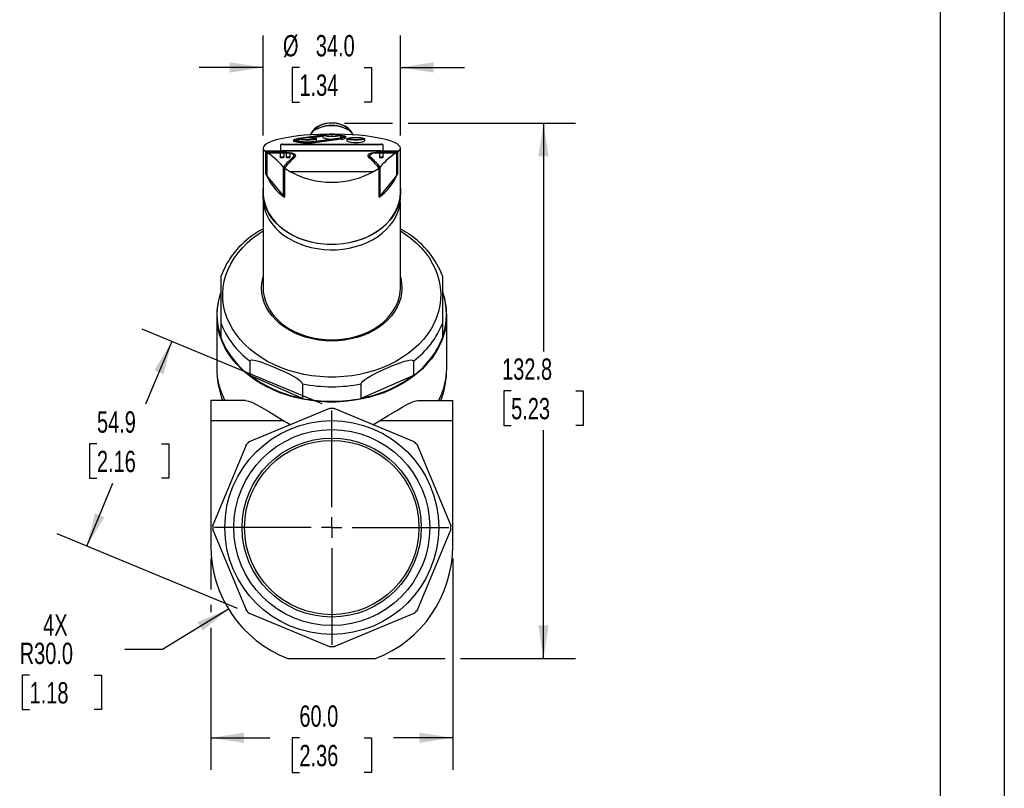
# Model space of a CAD drawing. Header units: millimetres. Extents: x 0 to 699, y 0 to 540.
# Tile 4 of 5: x 455 to 699, y 184 to 374. Entities that reach past the tile are written whole.
import ezdxf

# ---------------------------------------------------------------- set-up
doc = ezdxf.new("R2010")
doc.units = ezdxf.units.MM
doc.header["$LTSCALE"] = 2.5
doc.linetypes.add('CENTERX2', pattern=[20.32, 12.7, -2.54, 2.54, -2.54])
doc.layers.add('CENTER', color=40, linetype='CENTERX2')
doc.layers.add('DIMENSIONS', color=140, linetype='Continuous', lineweight=25)
doc.layers.add('TEXT', color=140, linetype='Continuous', lineweight=25)
doc.styles.add('SLDTEXTSTYLE0', font='TXT', dxfattribs={"width": 0.7})
doc.dimstyles.new('SLDDIMSTYLE0', dxfattribs={"dimtxt": 5.39502, "dimasz": 8.255, "dimexe": 0, "dimexo": 0.0625, "dimgap": 1.348755, "dimtad": 0, "dimtih": 1, "dimtoh": 1, "dimrnd": 1e-09, "dimzin": 4, "dimdsep": 46, "dimtxsty": 'SLDTEXTSTYLE0', "dimsah": 1, "dimcen": 0.09, "dimadec": 0, "dimazin": 1, "dimtfac": 1, "dimtmove": 0, "dimatfit": 0, "dimfxl": 0, "dimfrac": 2, "dimtolj": 1, "dimtzin": 12, "dimarcsym": 0})
doc.dimstyles.new('SLDDIMSTYLE1', dxfattribs={"dimtxt": 5.39502, "dimasz": 8.255, "dimexe": 0, "dimexo": 0.0625, "dimgap": 1.348755, "dimtad": 0, "dimtih": 1, "dimtoh": 1, "dimrnd": 1e-09, "dimzin": 4, "dimdsep": 46, "dimtxsty": 'SLDTEXTSTYLE0', "dimsah": 1, "dimcen": 0.09, "dimadec": 0, "dimazin": 1, "dimtfac": 1, "dimtofl": 0, "dimtmove": 0, "dimatfit": 3, "dimfxl": 0, "dimfrac": 2, "dimtolj": 1, "dimtzin": 12, "dimarcsym": 0})
doc.dimstyles.new('SLDDIMSTYLE2', dxfattribs={"dimtxt": 5.39502, "dimasz": 8.255, "dimexe": 0, "dimexo": 0.0625, "dimgap": 1.348755, "dimtad": 0, "dimtih": 1, "dimtoh": 1, "dimrnd": 1e-09, "dimzin": 12, "dimdsep": 46, "dimtxsty": 'SLDTEXTSTYLE0', "dimsah": 1, "dimcen": 0.09, "dimadec": 0, "dimazin": 3, "dimtfac": 1, "dimtofl": 0, "dimtmove": 0, "dimatfit": 3, "dimfxl": 0, "dimfrac": 2, "dimtolj": 1, "dimtzin": 12, "dimarcsym": 0})
doc.dimstyles.new('SLDDIMSTYLE4', dxfattribs={"dimtxt": 5.39502, "dimasz": 8.255, "dimexe": 0, "dimexo": 0.0625, "dimgap": 1.348755, "dimtad": 0, "dimtih": 1, "dimtoh": 1, "dimrnd": 1e-09, "dimzin": 4, "dimdsep": 46, "dimtxsty": 'SLDTEXTSTYLE0', "dimsah": 1, "dimcen": 0, "dimadec": 0, "dimazin": 1, "dimtfac": 1, "dimtofl": 0, "dimtmove": 0, "dimatfit": 3, "dimfxl": 0, "dimfrac": 2, "dimtolj": 1, "dimtzin": 12, "dimarcsym": 0})

# ---------------------------------------------------------------- blocks, each defined once
blk = doc.blocks.new('_D_6')
at = {"layer": 'DIMENSIONS'}
for p, q in [((535.01, 348.67), (546.93, 348.67)), ((550.74, 348.67), (592.24, 348.67)), ((584.31, 348.67), (584.31, 292.06)), ((576.29, 282.28), (574.48, 282.28)), ((574.48, 282.28), (574.48, 273.71)), ((592.32, 282.28), (594.13, 282.28)), ((594.13, 282.28), (594.13, 273.71)), ((574.48, 273.71), (576.29, 273.71)), ((594.13, 273.71), (592.32, 273.71)), ((584.31, 215.89), (584.31, 272.5)), ((545.89, 215.89), (559.93, 215.89)), ((563.74, 215.89), (592.24, 215.89))]:
    blk.add_line(p, q, dxfattribs=at)
for points in [[(584.31, 348.67), (583.04, 340.42), (585.58, 340.42)], [(584.31, 215.89), (585.58, 224.15), (583.04, 224.15)]]:
    blk.add_solid(points, dxfattribs=at)
at = {"layer": 'DIMENSIONS', "char_height": 5.292, "attachment_point": 1, "style": 'SLDTEXTSTYLE0'}
for s, insert in [('132.8', (574.05, 290.31)), ('5.23', (576.29, 280.53))]:
    blk.add_mtext(s, dxfattribs=dict(at, insert=insert))
blk = doc.blocks.new('_D_7')
at = {"layer": 'DIMENSIONS'}
for p, q in [((506.25, 228.18), (489.86, 218.14)), ((489.86, 218.14), (480.58, 218.14)), ((456.96, 211.82), (455.15, 211.82)), ((455.15, 211.82), (455.15, 203.25)), ((472.99, 211.82), (474.8, 211.82)), ((474.8, 211.82), (474.8, 203.25)), ((455.15, 203.25), (456.96, 203.25)), ((474.8, 203.25), (472.99, 203.25))]:
    blk.add_line(p, q, dxfattribs=at)
blk.add_solid([(506.25, 228.18), (498.55, 224.95), (499.88, 222.79)], dxfattribs=at)
at = {"layer": 'DIMENSIONS', "char_height": 5.292, "attachment_point": 1, "style": 'SLDTEXTSTYLE0'}
for s, insert in [('4X', (460.32, 226.91)), ('R30.0', (454.5, 219.85)), ('1.18', (456.96, 210.07))]:
    blk.add_mtext(s, dxfattribs=dict(at, insert=insert))
blk = doc.blocks.new('_D_8')
at = {"layer": 'DIMENSIONS'}
for p, q in [((514.84, 345.61), (514.84, 370.39)), ((548.84, 345.61), (548.84, 370.39)), ((514.84, 362.45), (498.96, 362.45)), ((523.82, 362.45), (522.01, 362.45)), ((522.01, 362.45), (522.01, 353.88)), ((539.85, 362.45), (541.66, 362.45)), ((541.66, 362.45), (541.66, 353.88)), ((548.84, 362.45), (564.71, 362.45)), ((522.01, 353.88), (523.82, 353.88)), ((541.66, 353.88), (539.85, 353.88))]:
    blk.add_line(p, q, dxfattribs=at)
for points in [[(514.84, 362.45), (506.58, 363.72), (506.58, 361.18)], [(548.84, 362.45), (557.09, 361.18), (557.09, 363.72)]]:
    blk.add_solid(points, dxfattribs=at)
at = {"layer": 'DIMENSIONS', "char_height": 5.292, "attachment_point": 1, "style": 'SLDTEXTSTYLE0'}
for s, insert in [('%%c', (519.75, 370.48)), ('34.0', (527.89, 370.48)), ('1.34', (523.82, 360.7))]:
    blk.add_mtext(s, dxfattribs=dict(at, insert=insert))
blk = doc.blocks.new('_D_9')
at = {"layer": 'DIMENSIONS'}
for p, q in [((501.84, 240.68), (501.84, 233.01)), ((561.84, 240.68), (561.84, 188.34)), ((501.84, 229.2), (501.84, 227.38)), ((501.84, 223.57), (501.84, 188.34)), ((501.84, 196.27), (516.51, 196.27)), ((523.82, 196.27), (522.01, 196.27)), ((522.01, 196.27), (522.01, 187.7)), ((539.85, 196.27), (541.66, 196.27)), ((541.66, 196.27), (541.66, 187.7)), ((561.84, 196.27), (547.16, 196.27)), ((522.01, 187.7), (523.82, 187.7)), ((541.66, 187.7), (539.85, 187.7))]:
    blk.add_line(p, q, dxfattribs=at)
for points in [[(501.84, 196.27), (510.09, 195), (510.09, 197.54)], [(561.84, 196.27), (553.58, 197.54), (553.58, 195)]]:
    blk.add_solid(points, dxfattribs=at)
at = {"layer": 'DIMENSIONS', "char_height": 5.292, "attachment_point": 1, "style": 'SLDTEXTSTYLE0'}
for s, insert in [('60.0', (523.82, 204.3)), ('2.36', (523.82, 194.52))]:
    blk.add_mtext(s, dxfattribs=dict(at, insert=insert))
blk = doc.blocks.new('_D_10')
at = {"layer": 'DIMENSIONS'}
for p, q in [((529.48, 279.08), (484.84, 297.57)), ((492.17, 294.53), (485.72, 278.96)), ((473.65, 269.17), (471.84, 269.17)), ((471.84, 269.17), (471.84, 260.6)), ((489.68, 269.17), (491.49, 269.17)), ((491.49, 269.17), (491.49, 260.6)), ((471.16, 243.81), (477.61, 259.39)), ((471.84, 260.6), (473.65, 260.6)), ((491.49, 260.6), (489.68, 260.6)), ((508.47, 228.36), (463.83, 246.85))]:
    blk.add_line(p, q, dxfattribs=at)
for points in [[(492.17, 294.53), (487.84, 287.39), (490.18, 286.42)], [(471.16, 243.81), (475.49, 250.95), (473.15, 251.93)]]:
    blk.add_solid(points, dxfattribs=at)
at = {"layer": 'DIMENSIONS', "char_height": 5.292, "attachment_point": 1, "style": 'SLDTEXTSTYLE0'}
for s, insert in [('54.9', (473.65, 277.2)), ('2.16', (473.65, 267.42))]:
    blk.add_mtext(s, dxfattribs=dict(at, insert=insert))
blk = doc.blocks.new('SW_CENTERMARKSYMBOL_0')
at = {"layer": 'CENTER', "color": 0}
for p, q in [((0, 5.08), (0, 29.04)), ((0, 0), (0, 2.54)), ((-5.08, 0), (-29.04, 0)), ((0, 0), (-2.54, 0)), ((0, 0), (0, -2.54)), ((0, 0), (2.54, 0)), ((5.08, 0), (29.04, 0)), ((0, -5.08), (0, -29.04))]:
    blk.add_line(p, q, dxfattribs=at)

msp = doc.modelspace()

# ---------------------------------------------------------------- linework, layer by layer
at = {"color": 7, "linetype": 'Continuous'}
msp.add_line((698.506, 539.757), (698.506, 0.007), dxfattribs=at)
for p, q in [((529.116, 347.593), (528.869, 347.501)), ((534.801, 347.501), (534.554, 347.593)), ((522.335, 344.427), (522.335, 344.23)), ((523.683, 344.862), (523.47, 344.831)), ((523.61, 344.773), (523.61, 344.23)), ((529.47, 345.691), (525.458, 345.116)), ((526.2, 345.116), (529.61, 345.605)), ((527.145, 345.054), (529.61, 345.408)), ((533.862, 344.942), (527.862, 344.081)), ((528.06, 344.23), (528.06, 344.773)), ((528.2, 344.024), (534.2, 344.884)), ((534.2, 344.687), (528.2, 343.826)), ((529.47, 345.691), (529.714, 345.723)), ((529.61, 345.633), (529.61, 345.09)), ((534.06, 345.09), (534.06, 345.633)), ((534.2, 344.884), (534.2, 344.687)), ((535.335, 345.09), (535.335, 345.288)), ((535.61, 344.773), (535.61, 344.23)), ((540.06, 344.23), (540.06, 344.773)), ((514.835, 342.438), (514.835, 331.424)), ((548.401, 341.658), (515.269, 341.658)), ((519.185, 341.875), (519.185, 343.385)), ((519.585, 343.448), (544.081, 343.448)), ((519.585, 343.448), (519.585, 343.349)), ((519.585, 343.349), (544.081, 343.349)), ((544.081, 341.813), (519.585, 341.813)), ((528.2, 343.826), (528.2, 344.024)), ((544.081, 343.349), (544.081, 343.448)), ((544.481, 343.385), (544.481, 341.875)), ((548.835, 331.424), (548.835, 342.438)), ((515.533, 335.987), (515.533, 341.408)), ((515.533, 341.408), (520.635, 341.408)), ((515.785, 341.284), (520.635, 341.284)), ((515.785, 341.284), (515.785, 335.685)), ((519.131, 340.34), (519.131, 341.197)), ((519.131, 340.129), (519.131, 340.34)), ((519.331, 341.275), (519.731, 341.275)), ((519.731, 340.238), (519.331, 340.238)), ((519.331, 340.028), (519.331, 340.238)), ((519.731, 340.028), (519.331, 340.028)), ((519.731, 340.028), (519.731, 340.238)), ((519.931, 341.197), (519.931, 340.34)), ((519.931, 340.129), (519.931, 340.34)), ((520.631, 340.34), (520.631, 341.197)), ((520.631, 340.129), (520.631, 340.34)), ((520.635, 341.408), (520.635, 341.284)), ((520.635, 341.284), (520.834, 341.275)), ((520.831, 341.275), (521.231, 341.275)), ((521.231, 340.238), (520.831, 340.238)), ((520.831, 340.028), (520.831, 340.238)), ((521.231, 340.028), (520.831, 340.028)), ((521.231, 340.028), (521.231, 340.238)), ((521.431, 341.197), (521.431, 340.34)), ((521.431, 340.129), (521.431, 340.34)), ((522.194, 339.756), (522.194, 340.169)), ((522.435, 339.976), (522.435, 340.59)), ((541.235, 340.588), (541.235, 339.976)), ((541.476, 339.756), (541.476, 340.169)), ((543.035, 341.408), (548.138, 341.408)), ((543.035, 341.284), (543.035, 341.408)), ((543.035, 341.284), (547.885, 341.284)), ((543.731, 340.34), (543.731, 341.197)), ((543.731, 340.129), (543.731, 340.34)), ((543.931, 341.275), (544.331, 341.275)), ((544.331, 340.238), (543.931, 340.238)), ((543.931, 340.028), (543.931, 340.238)), ((544.331, 340.028), (543.931, 340.028)), ((544.331, 340.028), (544.331, 340.238)), ((544.531, 341.197), (544.531, 340.34)), ((544.531, 340.129), (544.531, 340.34)), ((547.885, 341.284), (547.885, 335.685)), ((548.138, 341.408), (548.138, 335.987)), ((519.848, 330.582), (519.848, 337.75)), ((520.117, 337.518), (520.117, 330.33)), ((543.553, 330.33), (543.553, 337.518)), ((543.822, 330.582), (543.822, 337.75)), ((515.785, 335.987), (515.533, 335.987)), ((519.848, 330.582), (515.785, 335.685)), ((521.45, 336.684), (542.22, 336.684)), ((547.885, 335.685), (543.822, 330.582)), ((548.138, 335.987), (547.885, 335.987)), ((514.785, 331.424), (514.785, 330.112)), ((520.117, 330.933), (519.848, 330.582)), ((543.822, 330.582), (543.553, 330.933)), ((548.885, 330.112), (548.885, 331.424)), ((514.835, 329.127), (514.835, 307.767)), ((548.835, 307.767), (548.835, 329.127)), ((504.335, 310.599), (504.335, 299.161)), ((559.335, 299.161), (559.335, 310.591)), ((504.289, 306.553), (504.181, 306.23)), ((503.799, 304.859), (503.777, 304.766)), ((503.335, 301.007), (503.335, 287.852)), ((560.335, 287.852), (560.335, 301.007)), ((504.335, 299.161), (504.335, 295.558)), ((559.335, 295.558), (559.335, 299.161)), ((511.604, 286.056), (511.604, 289.659)), ((552.066, 289.659), (552.066, 286.056)), ((511.761, 285.988), (511.604, 286.056)), ((524.409, 280.477), (511.761, 285.988)), ((551.909, 285.988), (539.261, 280.477)), ((551.909, 285.988), (552.066, 286.056)), ((524.566, 284.011), (524.566, 280.408)), ((539.104, 280.408), (539.104, 284.011)), ((510.475, 279.853), (501.835, 279.853)), ((501.835, 279.853), (501.835, 274.853)), ((524.409, 280.477), (524.566, 280.408)), ((539.261, 280.477), (539.104, 280.408)), ((553.195, 279.853), (561.835, 279.853)), ((561.835, 274.853), (561.835, 279.853)), ((531.261, 277.867), (511.4, 269.64)), ((531.261, 277.867), (531.316, 277.889)), ((532.354, 277.889), (532.409, 277.867)), ((552.27, 269.64), (532.409, 277.867)), ((501.835, 274.853), (501.835, 243.852)), ((519.99, 274.853), (501.835, 274.853)), ((561.835, 274.853), (543.681, 274.853)), ((561.835, 243.852), (561.835, 274.853)), ((510.588, 268.829), (502.361, 248.967)), ((510.588, 268.829), (510.612, 268.883)), ((511.346, 269.617), (511.4, 269.64)), ((552.27, 269.64), (552.325, 269.617)), ((553.059, 268.883), (553.082, 268.829)), ((561.309, 248.967), (553.082, 268.829)), ((502.34, 248.912), (502.361, 248.967)), ((561.309, 248.967), (561.331, 248.912)), ((502.361, 247.819), (502.34, 247.874)), ((502.361, 247.819), (510.588, 227.958)), ((553.082, 227.958), (561.309, 247.819)), ((561.331, 247.874), (561.309, 247.819)), ((510.612, 227.904), (510.588, 227.958)), ((511.4, 227.146), (511.346, 227.17)), ((511.4, 227.146), (531.261, 218.919)), ((532.409, 218.919), (552.27, 227.146)), ((552.325, 227.17), (552.27, 227.146)), ((553.082, 227.958), (553.059, 227.904)), ((531.316, 218.898), (531.261, 218.919)), ((532.409, 218.919), (532.354, 218.898)), ((520.959, 215.893), (542.711, 215.893))]:
    msp.add_line(p, q)
at = {"flags": 128}
for points in [[(537.285, 345.726), (537.181, 345.866), (536.689, 346.393), (536.078, 346.862), (535.362, 347.263), (534.559, 347.586), (533.689, 347.823), (532.774, 347.967), (531.835, 348.015), (530.897, 347.967), (529.981, 347.823), (529.111, 347.586), (528.308, 347.263), (527.592, 346.862), (526.981, 346.393), (526.489, 345.866), (526.386, 345.726)], [(536.891, 346.199), (536.809, 346.364), (536.44, 346.899), (535.939, 347.385), (535.32, 347.809), (534.601, 348.158), (533.802, 348.422), (532.946, 348.594), (532.059, 348.668), (531.165, 348.644), (530.29, 348.52), (529.46, 348.301), (528.698, 347.993), (528.027, 347.606), (527.465, 347.149), (527.028, 346.636), (526.78, 346.199)], [(528.2, 344.024), (527.612, 343.956), (526.946, 343.908), (526.232, 343.883), (525.5, 343.882), (524.783, 343.905), (524.112, 343.951), (523.516, 344.017), (523.022, 344.102), (522.651, 344.2), (522.418, 344.309), (522.335, 344.422), (522.405, 344.536), (522.625, 344.646), (522.985, 344.745), (523.47, 344.831)], [(528.2, 343.826), (527.612, 343.758), (526.946, 343.711), (526.232, 343.686), (525.5, 343.685), (524.783, 343.708), (524.112, 343.753), (523.516, 343.82), (523.022, 343.904), (522.651, 344.003), (522.418, 344.111), (522.335, 344.225), (522.335, 344.23)], [(527.862, 344.081), (527.319, 344.02), (526.702, 343.978), (526.041, 343.959), (525.37, 343.964), (524.722, 343.992), (524.13, 344.041), (523.624, 344.11), (523.228, 344.195), (522.963, 344.292), (522.842, 344.395), (522.871, 344.5), (523.049, 344.601), (523.367, 344.694), (523.61, 344.742)], [(528.06, 344.773), (527.984, 344.683), (527.762, 344.599), (527.408, 344.527), (526.948, 344.472), (526.411, 344.437), (525.835, 344.425), (525.259, 344.437), (524.723, 344.472), (524.262, 344.527), (523.908, 344.599), (523.686, 344.683), (523.61, 344.773), (523.686, 344.863), (523.908, 344.947), (524.262, 345.019), (524.723, 345.074), (525.259, 345.109), (525.835, 345.121), (526.411, 345.109), (526.948, 345.074), (527.408, 345.019), (527.762, 344.947), (527.984, 344.863), (528.06, 344.773)], [(523.834, 344.078), (523.686, 344.14), (523.61, 344.23)], [(527.665, 344.773), (527.591, 344.692), (527.375, 344.618), (527.034, 344.557), (526.595, 344.513), (526.096, 344.49), (525.575, 344.49), (525.075, 344.513), (524.637, 344.557), (524.296, 344.618), (524.079, 344.692), (524.005, 344.773), (524.079, 344.854), (524.296, 344.928), (524.637, 344.989), (525.075, 345.033), (525.575, 345.056), (526.096, 345.056), (526.595, 345.033), (527.034, 344.989), (527.375, 344.928), (527.591, 344.854), (527.665, 344.773)], [(528.06, 344.23), (527.984, 344.14), (527.837, 344.078)], [(534.06, 345.633), (533.984, 345.543), (533.762, 345.459), (533.408, 345.387), (532.948, 345.332), (532.411, 345.297), (531.835, 345.285), (531.259, 345.297), (530.723, 345.332), (530.262, 345.387), (529.908, 345.459), (529.686, 345.543), (529.61, 345.633), (529.686, 345.724), (529.908, 345.807), (530.262, 345.88), (530.723, 345.935), (531.259, 345.97), (531.835, 345.982), (532.411, 345.97), (532.948, 345.935), (533.408, 345.88), (533.762, 345.807), (533.984, 345.724), (534.06, 345.633)], [(533.665, 345.633), (533.591, 345.553), (533.375, 345.479), (533.034, 345.417), (532.595, 345.373), (532.096, 345.35), (531.575, 345.35), (531.075, 345.373), (530.637, 345.417), (530.296, 345.479), (530.079, 345.553), (530.005, 345.633), (530.079, 345.714), (530.296, 345.788), (530.637, 345.85), (531.075, 345.894), (531.575, 345.917), (532.096, 345.917), (532.595, 345.894), (533.034, 345.85), (533.375, 345.788), (533.591, 345.714), (533.665, 345.633)], [(534.06, 345.09), (533.984, 345), (533.836, 344.938)], [(534.06, 345.603), (534.442, 345.52), (534.707, 345.423), (534.828, 345.32), (534.799, 345.215), (534.621, 345.114), (534.304, 345.021), (533.862, 344.942)], [(533.992, 345.719), (534.154, 345.698), (534.648, 345.614), (535.02, 345.515), (535.252, 345.406), (535.335, 345.293), (535.265, 345.179), (535.045, 345.07), (534.685, 344.97), (534.2, 344.884)], [(540.06, 344.773), (539.984, 344.683), (539.762, 344.599), (539.408, 344.527), (538.948, 344.472), (538.411, 344.437), (537.835, 344.425), (537.259, 344.437), (536.723, 344.472), (536.262, 344.527), (535.908, 344.599), (535.686, 344.683), (535.61, 344.773), (535.686, 344.863), (535.908, 344.947), (536.262, 345.019), (536.723, 345.074), (537.259, 345.109), (537.835, 345.121), (538.411, 345.109), (538.948, 345.074), (539.408, 345.019), (539.762, 344.947), (539.984, 344.863), (540.06, 344.773)], [(539.665, 344.773), (539.591, 344.692), (539.375, 344.618), (539.034, 344.557), (538.595, 344.513), (538.096, 344.49), (537.575, 344.49), (537.075, 344.513), (536.637, 344.557), (536.296, 344.618), (536.079, 344.692), (536.005, 344.773), (536.079, 344.854), (536.296, 344.928), (536.637, 344.989), (537.075, 345.033), (537.575, 345.056), (538.096, 345.056), (538.595, 345.033), (539.034, 344.989), (539.375, 344.928), (539.591, 344.854), (539.665, 344.773)], [(519.131, 341.197), (519.145, 341.226), (519.188, 341.251), (519.25, 341.268), (519.315, 341.274), (519.331, 341.275)], [(519.331, 340.238), (519.268, 340.243), (519.212, 340.258), (519.168, 340.281), (519.139, 340.312), (519.131, 340.34)], [(519.331, 340.028), (519.268, 340.033), (519.212, 340.048), (519.168, 340.071), (519.139, 340.101), (519.131, 340.129)], [(519.731, 341.275), (519.791, 341.271), (519.844, 341.261), (519.888, 341.246), (519.919, 341.224), (519.931, 341.197)], [(519.931, 340.34), (519.919, 340.305), (519.882, 340.273), (519.826, 340.25), (519.762, 340.239), (519.731, 340.238)], [(519.931, 340.129), (519.919, 340.094), (519.881, 340.063), (519.826, 340.04), (519.762, 340.029), (519.731, 340.028)], [(520.631, 341.197), (520.645, 341.226), (520.688, 341.251), (520.75, 341.268), (520.815, 341.274), (520.831, 341.275)], [(520.831, 340.238), (520.768, 340.243), (520.712, 340.258), (520.668, 340.281), (520.639, 340.312), (520.631, 340.34)], [(520.831, 340.028), (520.768, 340.033), (520.712, 340.048), (520.668, 340.071), (520.639, 340.101), (520.631, 340.129)], [(520.635, 341.408), (521.273, 341.38), (521.836, 341.298), (522.318, 341.155), (522.69, 340.919), (522.835, 340.582), (522.665, 340.195), (522.54, 340.069)], [(521.231, 341.275), (521.291, 341.271), (521.344, 341.261), (521.388, 341.246), (521.419, 341.224), (521.431, 341.197)], [(521.431, 340.34), (521.419, 340.305), (521.382, 340.273), (521.326, 340.25), (521.262, 340.239), (521.231, 340.238)], [(521.431, 340.129), (521.419, 340.094), (521.381, 340.063), (521.326, 340.04), (521.262, 340.029), (521.231, 340.028)], [(521.422, 341.217), (521.63, 341.184), (522.026, 341.056), (522.323, 340.856), (522.435, 340.579), (522.294, 340.267), (522.194, 340.169)], [(541.13, 340.069), (540.867, 340.422), (540.868, 340.753), (541.141, 341.047), (541.702, 341.268), (542.298, 341.37), (542.904, 341.407), (543.035, 341.408)], [(541.476, 340.169), (541.26, 340.455), (541.264, 340.729), (541.495, 340.977), (541.959, 341.164), (542.451, 341.253), (543.035, 341.284)], [(543.731, 341.197), (543.745, 341.226), (543.788, 341.251), (543.85, 341.268), (543.915, 341.274), (543.931, 341.275)], [(543.931, 340.238), (543.868, 340.243), (543.812, 340.258), (543.768, 340.281), (543.739, 340.312), (543.731, 340.34)], [(543.931, 340.028), (543.868, 340.033), (543.812, 340.048), (543.768, 340.071), (543.739, 340.101), (543.731, 340.129)], [(544.331, 341.275), (544.391, 341.271), (544.444, 341.261), (544.488, 341.246), (544.519, 341.224), (544.531, 341.197)], [(544.531, 340.34), (544.519, 340.305), (544.482, 340.273), (544.426, 340.25), (544.362, 340.239), (544.331, 340.238)], [(544.531, 340.129), (544.519, 340.094), (544.481, 340.063), (544.426, 340.04), (544.362, 340.029), (544.331, 340.028)], [(548.835, 332.409), (548.885, 331.424), (548.81, 330.219), (548.586, 329.025), (548.215, 327.852), (547.7, 326.71), (547.045, 325.609), (546.257, 324.56), (545.341, 323.571), (544.308, 322.651), (543.164, 321.808), (541.921, 321.05), (540.59, 320.382), (539.181, 319.812), (537.708, 319.344), (536.184, 318.982), (534.621, 318.729), (533.033, 318.588), (531.435, 318.56), (529.841, 318.645), (528.264, 318.842), (526.719, 319.149), (525.218, 319.565), (523.776, 320.085), (522.404, 320.704), (521.116, 321.418), (519.921, 322.219), (518.831, 323.102), (517.856, 324.057), (517.003, 325.078), (516.281, 326.154), (515.695, 327.276), (515.252, 328.435), (514.954, 329.62), (514.804, 330.821), (514.804, 332.027), (514.835, 332.409)], [(514.785, 330.112), (514.804, 329.509), (514.954, 328.308), (515.252, 327.123), (515.695, 325.964), (516.281, 324.842), (517.003, 323.765), (517.856, 322.745), (518.831, 321.79), (519.921, 320.907), (521.116, 320.106), (522.404, 319.392), (523.776, 318.773), (525.218, 318.253), (526.719, 317.837), (528.264, 317.53), (529.841, 317.333), (531.435, 317.248), (533.033, 317.276), (534.621, 317.417), (536.184, 317.67), (537.708, 318.032), (539.181, 318.5), (540.59, 319.07), (541.921, 319.737), (543.164, 320.496), (544.308, 321.339), (545.341, 322.259), (546.257, 323.248), (547.045, 324.297), (547.7, 325.398), (548.215, 326.539), (548.586, 327.713), (548.81, 328.907), (548.885, 330.112)], [(514.835, 331.424), (514.854, 330.823), (515.003, 329.625), (515.3, 328.444), (515.743, 327.288), (516.327, 326.169), (517.047, 325.096), (517.897, 324.079), (518.869, 323.126), (519.956, 322.246), (521.147, 321.447), (522.432, 320.736), (523.799, 320.118), (525.238, 319.6), (526.734, 319.185), (528.275, 318.879), (529.847, 318.682), (531.437, 318.598), (533.03, 318.626), (534.613, 318.767), (536.171, 319.018), (537.691, 319.379), (539.16, 319.846), (540.564, 320.415), (541.892, 321.08), (543.131, 321.836), (544.271, 322.677), (545.302, 323.594), (546.214, 324.58), (547, 325.626), (547.653, 326.724), (548.167, 327.862), (548.537, 329.032), (548.76, 330.223), (548.835, 331.424)], [(548.835, 321.924), (550.037, 321.145), (551.462, 320.089), (552.779, 318.957), (553.983, 317.754), (555.065, 316.488), (556.02, 315.165), (556.844, 313.792), (557.53, 312.377), (558.077, 310.928), (558.48, 309.452), (558.738, 307.957), (558.848, 306.453), (558.811, 304.946), (558.627, 303.446), (558.296, 301.96), (557.821, 300.496), (557.204, 299.063), (556.449, 297.668), (555.559, 296.319), (554.539, 295.023), (553.396, 293.788), (552.134, 292.62), (550.762, 291.525), (549.287, 290.51), (547.716, 289.58), (546.058, 288.74), (544.323, 287.994), (542.519, 287.348), (540.657, 286.803), (538.747, 286.364), (536.8, 286.033), (534.825, 285.811), (532.833, 285.699), (530.837, 285.699), (528.846, 285.811), (526.871, 286.033), (524.923, 286.364), (523.013, 286.803), (521.151, 287.348), (519.347, 287.994), (517.612, 288.74), (515.955, 289.58), (514.384, 290.51), (512.908, 291.525), (511.536, 292.62), (510.275, 293.788), (509.131, 295.023), (508.111, 296.319), (507.221, 297.668), (506.466, 299.063), (505.849, 300.496), (505.374, 301.96), (505.043, 303.446), (504.859, 304.946), (504.822, 306.453), (504.933, 307.957), (505.19, 309.452), (505.593, 310.928), (506.14, 312.377), (506.827, 313.792), (507.65, 315.165), (508.605, 316.488), (509.688, 317.754), (510.891, 318.957), (512.209, 320.089), (513.633, 321.145), (514.835, 321.924)], [(548.835, 310.566), (548.939, 310.18), (549.161, 308.978), (549.235, 307.767), (549.161, 306.555), (548.939, 305.354), (548.571, 304.173), (548.06, 303.023), (547.411, 301.913), (546.629, 300.854), (545.721, 299.853), (544.694, 298.92), (543.557, 298.062), (542.321, 297.287), (540.995, 296.602), (539.591, 296.011), (538.121, 295.522), (536.597, 295.136), (535.032, 294.858), (533.441, 294.691), (531.835, 294.635), (530.23, 294.691), (528.638, 294.858), (527.073, 295.136), (525.55, 295.522), (524.079, 296.011), (522.675, 296.602), (521.349, 297.287), (520.113, 298.062), (518.976, 298.92), (517.95, 299.853), (517.041, 300.854), (516.259, 301.913), (515.61, 303.023), (515.099, 304.173), (514.731, 305.354), (514.509, 306.555), (514.435, 307.767), (514.509, 308.978), (514.731, 310.18), (514.835, 310.566)], [(514.835, 307.767), (514.877, 306.865), (515.064, 305.671), (515.397, 304.495), (515.876, 303.347), (516.494, 302.239), (517.247, 301.179), (518.129, 300.177), (519.131, 299.242), (520.244, 298.381), (521.46, 297.603), (522.766, 296.915), (524.153, 296.321), (525.607, 295.829), (527.115, 295.441), (528.665, 295.162), (530.243, 294.993), (531.835, 294.937)], [(531.835, 294.937), (533.427, 294.993), (535.005, 295.162), (536.555, 295.441), (538.064, 295.829), (539.517, 296.321), (540.904, 296.915), (542.21, 297.603), (543.426, 298.381), (544.539, 299.242), (545.541, 300.177), (546.423, 301.179), (547.176, 302.239), (547.795, 303.347), (548.273, 304.495), (548.607, 305.671), (548.793, 306.865), (548.835, 307.767)], [(504.181, 306.23), (504, 305.688), (503.819, 304.941)], [(559.907, 304.707), (559.82, 305.133), (559.392, 306.556)], [(559.914, 297.322), (559.554, 296.005), (559.003, 294.509), (558.311, 293.046), (557.481, 291.625), (556.517, 290.253), (555.424, 288.937), (554.209, 287.683), (552.876, 286.5), (551.435, 285.392), (549.89, 284.365), (548.252, 283.425), (546.528, 282.577), (544.728, 281.825), (542.86, 281.173), (540.935, 280.624), (538.963, 280.182), (536.953, 279.848), (534.917, 279.624), (532.864, 279.512), (530.806, 279.512), (528.754, 279.624), (526.717, 279.848), (524.708, 280.182), (522.735, 280.624), (520.81, 281.173), (518.942, 281.825), (517.142, 282.577), (515.418, 283.425), (513.78, 284.365), (512.236, 285.392), (510.794, 286.5), (509.462, 287.683), (508.246, 288.937), (507.153, 290.253), (506.189, 291.625), (505.359, 293.046), (504.667, 294.509), (504.117, 296.005), (503.72, 297.482)], [(511.604, 289.659), (511.639, 289.778), (511.755, 289.87), (512.043, 289.931), (512.525, 289.905), (513.05, 289.809), (514.06, 289.533), (515.087, 289.182), (517.188, 288.354), (519.62, 287.28), (521.274, 286.472), (522.4, 285.86), (523.171, 285.388), (523.921, 284.845), (524.257, 284.538), (524.464, 284.285), (524.544, 284.126), (524.566, 284.011)], [(539.104, 284.011), (539.139, 284.161), (539.255, 284.354), (539.543, 284.665), (540.025, 285.059), (540.55, 285.421), (541.56, 286.026), (542.587, 286.57), (544.688, 287.573), (547.12, 288.618), (548.774, 289.251), (549.9, 289.62), (550.671, 289.82), (551.421, 289.931), (551.757, 289.916), (551.964, 289.843), (552.044, 289.755), (552.066, 289.659)], [(510.475, 279.853), (511.191, 279.739), (512.023, 279.439), (513.128, 278.908), (514.314, 278.255), (516.22, 277.133), (518.199, 275.937), (519.99, 274.853)], [(543.681, 274.853), (545.843, 276.164), (547.961, 277.438), (549.311, 278.23), (550.596, 278.936), (551.511, 279.38), (552.348, 279.701), (553.195, 279.853)]]:
    msp.add_lwpolyline(points, dxfattribs=at)
for radius in [26.5, 24.3, 22.195, 21.605]:
    msp.add_circle((531.835, 248.393), radius)
at = {"color": 179, "linetype": 'Continuous', "lineweight": 18}
msp.add_arc((531.835, 342.413), 6.259, 36.12371, 143.87629, dxfattribs=at)
for centre, radius, start, end in [((531.835, 340.087), 7.983, 70.08837, 109.91163), ((523.841, 342.519), 2.038, 96.51343, 117.43124), ((525.835, 333.168), 11.348, 87.0798, 92.9202), ((531.727, 350.568), 5.873, 248.86873, 278.84424), ((531.835, 334.029), 11.348, 87.0798, 92.9202), ((533.919, 343.673), 1.737, 60.73079, 85.32453), ((534.311, 346.172), 1.49, 265.72973, 313.4223), ((537.835, 349.813), 6.01, 248.27091, 291.72909), ((537.835, 333.168), 11.348, 87.0798, 92.9202), ((510.626, 336.508), 6.934, 44.95451, 47.95747), ((519.488, 342.761), 0.693, 81.90855, 115.8734), ((519.488, 342.663), 0.693, 81.90855, 115.8734), ((519.488, 342.499), 0.693, 244.1266, 278.09145), ((544.179, 342.761), 0.693, 64.1266, 98.09145), ((544.179, 342.663), 0.693, 64.1266, 98.09145), ((544.179, 342.499), 0.693, 261.90855, 295.8734), ((553.042, 336.511), 6.93, 132.04169, 135.04633), ((533.975, 358.184), 24.882, 236.15605, 239.77744), ((529.695, 358.184), 24.882, 300.22259, 303.84392), ((527.406, 340.923), 12.858, 202.57042, 235.46908), ((531.835, 355.302), 21.319, 240.84899, 299.15101), ((536.264, 340.923), 12.858, 304.53092, 337.42958), ((520.988, 309.58), 14.208, 115.6606, 125.27814), ((541.841, 308.056), 15.944, 55.37294, 63.97884), ((524.61, 303.093), 21.612, 123.18573, 159.68443), ((538.989, 303.01), 21.716, 20.43527, 56.74833), ((519.828, 301.206), 16.444, 160.41869, 199.58131), ((543.842, 301.206), 16.444, 340.41869, 19.58131), ((519.698, 301.008), 16.362, 167.05793, 192.44292), ((543.969, 301.007), 16.365, 346.98589, 12.7383), ((524.058, 306.717), 21.121, 200.96297, 233.86876), ((539.612, 306.717), 21.121, 306.13124, 339.03703), ((524.058, 303.115), 21.121, 200.96297, 233.86876), ((539.612, 303.115), 21.121, 306.13124, 339.03703), ((520.313, 287.93), 16.978, 180.26313, 208.40501), ((525.557, 287.724), 22.211, 179.68759, 200.76748), ((530.398, 311.491), 31.587, 233.84144, 259.06998), ((533.272, 311.491), 31.587, 280.93002, 306.15856), ((543.357, 287.93), 16.978, 331.59499, 359.73687), ((538.316, 287.731), 22.013, 339.02948, 0.30748), ((531.835, 320.748), 37.45, 258.8075, 281.1925), ((531.835, 317.146), 37.45, 258.8075, 281.1925), ((531.835, 248.393), 29.5, 88.99196, 91.00804), ((531.835, 248.393), 29.5, 133.99196, 136.00804), ((531.835, 248.393), 29.5, 43.99196, 46.00804), ((531.835, 248.393), 29.5, 178.99196, 181.00804), ((531.835, 248.393), 29.5, 358.99196, 1.00804), ((531.835, 243.852), 30, 180, 248.74349), ((531.835, 243.852), 30, 291.25651, 0), ((531.835, 248.393), 29.5, 223.99196, 226.00804), ((531.835, 248.393), 29.5, 313.99196, 316.00804), ((531.835, 248.393), 29.5, 268.99196, 271.00804)]:
    msp.add_arc(centre, radius, start, end)
for centre, major_axis, ratio, start_param, end_param in [((531.835, 342.438), (17, 0), 0.2042107, 1.6566572, 3.3680974), ((531.835, 342.438), (17, 0), 0.2042107, 6.0566806, 7.7681207), ((520.736, 326.843), (-7.677, 14.799), 0.3191303, 5.3625464, 5.8454492), ((518.996, 326.843), (7.325, 14.825), 0.3116786, 0.6297392, 0.9093709), ((519.458, 326.843), (7.325, 14.825), 0.3116786, 0.6440466, 0.9317244), ((544.213, 326.843), (-7.325, 14.825), 0.3116786, 5.3514609, 5.6391387), ((544.675, 326.843), (-7.325, 14.825), 0.3116786, 5.3738144, 5.6534461), ((542.934, 326.843), (7.677, 14.799), 0.3191303, 0.4377361, 0.920639), ((531.835, 309.2), (0, 37.763), 0.7547096, 2.7129574, 2.7779634), ((531.835, 309.2), (0, 37.763), 0.7547096, 3.5052219, 3.5702279)]:
    msp.add_ellipse(centre, major_axis=major_axis, ratio=ratio, start_param=start_param, end_param=end_param)
at = {"layer": 'TEXT'}
msp.add_line((682.625, 523.875), (682.625, 15.875), dxfattribs=at)

# ---------------------------------------------------------------- block references
at = {"layer": 'CENTER'}
msp.add_blockref('SW_CENTERMARKSYMBOL_0', (531.835, 248.393), dxfattribs=at)

# ---------------------------------------------------------------- dimensions: what is measured, and where the dimension line sits
at = {"layer": 'DIMENSIONS'}
dim = msp.add_linear_dim(base=(548.835, 362.453), p1=(514.835, 342.438), p2=(548.835, 342.438), angle=0, text='%%c<>', dimstyle='SLDDIMSTYLE0', dxfattribs=at)
dim.commit()
dim.dimension.update_dxf_attribs({"geometry": '_D_8', "text_midpoint": (531.835, 362.453), "dimtype": 160})
for base, p1, p2, angle, picture, middle in [((584.306, 215.893), (531.835, 348.672), (542.711, 215.893), 90, '_D_6', (584.306, 282.282)), ((471.161, 243.814), (532.409, 277.867), (511.4, 227.146), 67.5, '_D_10', (481.666, 269.174))]:
    dim = msp.add_linear_dim(base=base, p1=p1, p2=p2, angle=angle, dimstyle='SLDDIMSTYLE2', dxfattribs=at)
    dim.commit()
    dim.dimension.update_dxf_attribs({"geometry": picture, "text_midpoint": middle, "dimtype": 160})
dim = msp.add_radius_dim(center=(531.835, 243.852), mpoint=(506.253, 228.182), text='4X\\P<>', dimstyle='SLDDIMSTYLE4', dxfattribs=at)
dim.commit()
dim.dimension.update_dxf_attribs({"geometry": '_D_7', "text_midpoint": (464.975, 215.35), "dimtype": 164})
dim = msp.add_linear_dim(base=(561.835, 196.274), p1=(501.835, 243.852), p2=(561.835, 243.852), dimstyle='SLDDIMSTYLE1', dxfattribs=at)
dim.commit()
dim.dimension.update_dxf_attribs({"geometry": '_D_9', "text_midpoint": (531.835, 196.274), "dimtype": 160})

doc.saveas('drawing.dxf')
